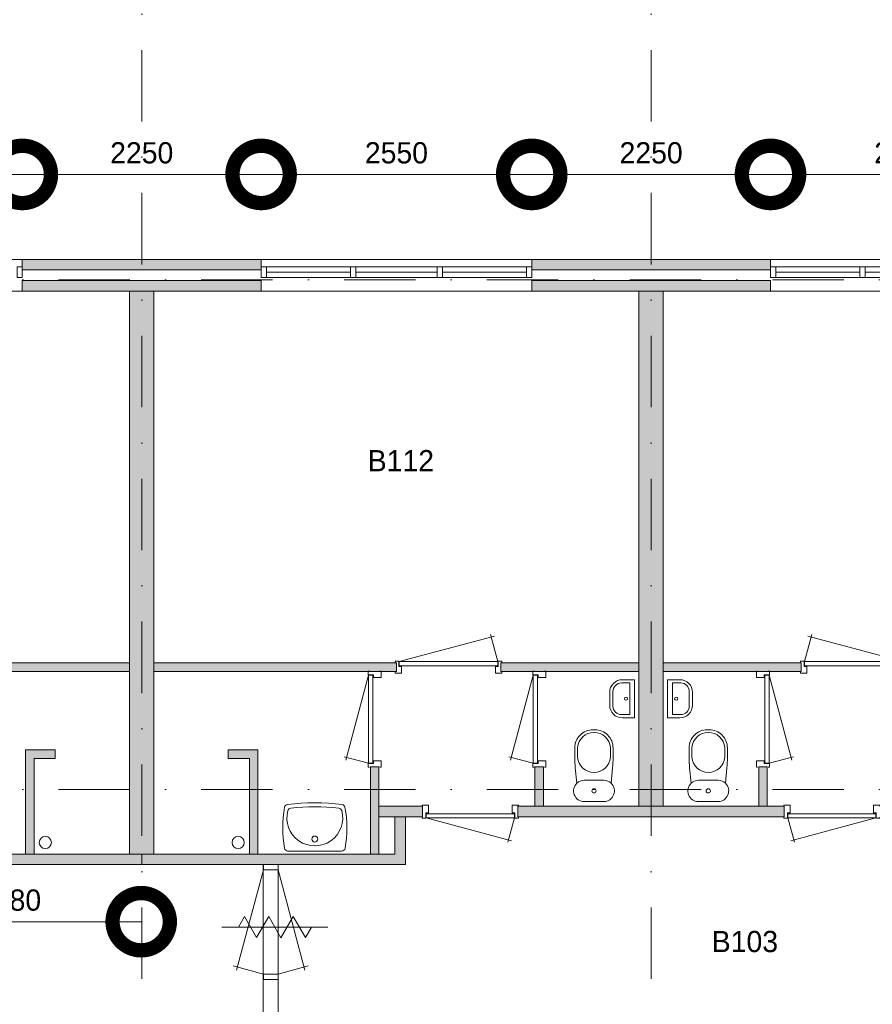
# Model space of a CAD drawing. Header units: millimetres. Extents: x -8493 to 75607, y -3060 to 56340.
# Tile 14 of 35: x 17500 to 25534, y 10669 to 19942. Entities that reach past the tile are written whole.
import ezdxf
from ezdxf.enums import TextEntityAlignment as Align

# ---------------------------------------------------------------- set-up
doc = ezdxf.new("R2010")
doc.units = ezdxf.units.MM
doc.header["$PDMODE"] = 3
doc.header["$PDSIZE"] = 1
doc.linetypes.add('DGN1', pattern=[504.6, 0, -504.6])
doc.linetypes.add('DGN4', pattern=[1345.6, 672.8, -336.4, 0, -336.4])
for name, color, linetype in [('12', 7, 'Continuous'), ('16', 7, 'Continuous'), ('17', 7, 'Continuous'), ('30', 7, 'Continuous'), ('31', 7, 'Continuous'), ('32', 7, 'Continuous'), ('33', 7, 'Continuous'), ('40', 7, 'Continuous'), ('48', 7, 'Continuous'), ('56', 7, 'Continuous'), ('58', 7, 'Continuous'), ('62', 7, 'Continuous')]:
    doc.layers.add(name, color=color, linetype=linetype)
doc.styles.add('dgn003', font='dgn003.shx')
doc.styles.get("Standard").update_dxf_attribs({"font": 'arial.ttf'})
doc.dimstyles.get("Standard").update_dxf_attribs({"dimtxt": 0.18, "dimasz": 0.18, "dimexe": 0.18, "dimexo": 0.0625, "dimgap": 0.09, "dimtad": 0, "dimtih": 1, "dimtoh": 1, "dimdec": 4, "dimzin": 0, "dimdsep": 46, "dimtxsty": 'Standard', "dimcen": 0.09, "dimadec": 0, "dimazin": 0, "dimtfac": 1, "dimtdec": 4, "dimtofl": 0, "dimtmove": 0, "dimatfit": 3, "dimfxl": 1, "dimtolj": 1, "dimtzin": 0, "dimarcsym": 0})

# ---------------------------------------------------------------- blocks, each defined once
blk = doc.blocks.new('930L0910')
at = {"layer": '33', "color": 1, "linetype": 'Continuous', "lineweight": 0}
for p, q in [((-968, 98), (-899.56, 353.44)), ((-38, 98), (-936.31, 338.7))]:
    blk.add_line(p, q, dxfattribs=at)
at = {"layer": '33', "color": 92, "linetype": 'Continuous', "lineweight": 13, "true_color": 0x00e100, "flags": 128}
for points in [[(-1006, 90), (-1006, 101), (-971, 101), (-971, 51), (-946, 51), (-946, -11), (-1006, -11), (-1006, 0)], [(0, 90), (0, 101), (-35, 101), (-35, 51), (-60, 51), (-60, -11), (0, -11), (0, 0)]]:
    blk.add_lwpolyline(points, dxfattribs=at)
at = {"layer": '33', "color": 2, "linetype": 'Continuous', "lineweight": 13, "true_color": 0xf0f000, "flags": 128}
blk.add_lwpolyline([(-968, 98), (-38, 98), (-38, 58), (-968, 58), (-968, 98)], dxfattribs=at)
blk = doc.blocks.new('CLOS0210')
at = {"layer": '40', "color": 7, "linetype": 'Continuous', "lineweight": 0}
for p, q in [((1.1, 670), (-0.8, 670)), ((-155, 527.8), (-155, 435.8)), ((155, 527.8), (155, 435.5)), ((92.5, 220), (-92.5, 220))]:
    blk.add_line(p, q, dxfattribs=at)
at = {"layer": '40', "color": 7, "linetype": 'Continuous', "lineweight": 0, "flags": 128}
for points in [[(175.7, 338.3), (162, 191.9), (162, 191.9, -0.674333), (92.5, 20), (92.5, 20), (-92.5, 20), (-92.5, 20, -0.674333), (-162, 191.9), (-162, 191.9), (-175.7, 338.3), (-175.7, 338.3, -0.023285), (-180, 431.3), (-180, 431.3), (-180, 525), (-180, 525, -0.414214), (-10, 695), (-10, 695), (10, 695), (10, 695, -0.414214), (180, 525), (180, 525), (180, 431.3), (180, 431.3, -0.023285), (175.7, 338.3)], [(-155, 527.8, -0.917521), (155, 527.8)], [(155, 436.6, -0.917514), (-155, 436.6)]]:
    blk.add_lwpolyline(points, format="xyb", dxfattribs=at)
at = {"layer": '40', "color": 7, "linetype": 'Continuous', "lineweight": 0}
blk.add_circle((0, 120), 20, dxfattribs=at)
for centre, start, end in [((-92.5, 120), 90, 134.02728), ((92.5, 120), 45.97272, 90)]:
    blk.add_arc(centre, 100, start, end, dxfattribs=at)
blk = doc.blocks.new('830R1031')
at = {"layer": '33', "color": 1, "linetype": 'Continuous', "lineweight": 0}
for p, q in [((108, 868), (322.82, 66.28)), ((108, 38), (336.87, 99.32))]:
    blk.add_line(p, q, dxfattribs=at)
at = {"layer": '33', "color": 92, "linetype": 'Continuous', "lineweight": 13, "true_color": 0x00e100, "flags": 128}
for points in [[(100, 906), (111, 906), (111, 871), (61, 871), (61, 846), (-11, 846), (-11, 906), (0, 906)], [(100, 0), (111, 0), (111, 35), (61, 35), (61, 60), (-11, 60), (-11, 0), (0, 0)]]:
    blk.add_lwpolyline(points, dxfattribs=at)
at = {"layer": '33', "color": 2, "linetype": 'Continuous', "lineweight": 13, "true_color": 0xf0f000, "flags": 128}
blk.add_lwpolyline([(108, 868), (108, 38), (68, 38), (68, 868), (108, 868)], dxfattribs=at)
blk = doc.blocks.new('FT0110')
at = {"layer": '40', "color": 7, "linetype": 'Continuous', "lineweight": 0}
for p, q in [((20, -180), (20, 180)), ((64.6, -148.9), (64.6, 148.9)), ((64.6, 148.9), (144, 148.9)), ((135.1, -180), (20, -180))]:
    blk.add_line(p, q, dxfattribs=at)
at = {"layer": '40', "color": 7, "linetype": 'Continuous', "lineweight": 0, "flags": 128}
for points in [[(20, 180), (135.1, 180)], [(224, 68.9), (224, -68.9)], [(255.1, 60), (255.1, -60)], [(144, -148.9), (64.6, -148.9)]]:
    blk.add_lwpolyline(points, dxfattribs=at)
for points in [[(255.1, -60, -0.414214), (135.1, -180)], [(224, -68.9, -0.414214), (144, -148.9)]]:
    blk.add_lwpolyline(points, format="xyb", dxfattribs=at)
at = {"layer": '40', "color": 7, "linetype": 'Continuous', "lineweight": 0}
blk.add_circle((101.1, 0.9), 15.1, dxfattribs=at)
for centre, radius in [((135.1, 60), 120), ((144, 68.9), 80)]:
    blk.add_arc(centre, radius, 0, 90, dxfattribs=at)
blk = doc.blocks.new('830R1032')
at = {"layer": '33', "color": 1, "linetype": 'Continuous', "lineweight": 0}
for p, q in [((38, -108), (99.32, -336.87)), ((868, -108), (66.28, -322.82))]:
    blk.add_line(p, q, dxfattribs=at)
at = {"layer": '33', "color": 92, "linetype": 'Continuous', "lineweight": 13, "true_color": 0x00e100, "flags": 128}
for points in [[(0, -100), (0, -111), (35, -111), (35, -61), (60, -61), (60, 11), (0, 11), (0, 0)], [(906, -100), (906, -111), (871, -111), (871, -61), (846, -61), (846, 11), (906, 11), (906, 0)]]:
    blk.add_lwpolyline(points, dxfattribs=at)
at = {"layer": '33', "color": 2, "linetype": 'Continuous', "lineweight": 13, "true_color": 0xf0f000, "flags": 128}
blk.add_lwpolyline([(868, -108), (38, -108), (38, -68), (868, -68), (868, -108)], dxfattribs=at)
blk = doc.blocks.new('830R1033')
at = {"layer": '33', "color": 1, "linetype": 'Continuous', "lineweight": 0}
for p, q in [((-108, 868), (-322.82, 66.28)), ((-108, 38), (-336.87, 99.32))]:
    blk.add_line(p, q, dxfattribs=at)
at = {"layer": '33', "color": 92, "linetype": 'Continuous', "lineweight": 13, "true_color": 0x00e100, "flags": 128}
for points in [[(-100, 906), (-111, 906), (-111, 871), (-61, 871), (-61, 846), (11, 846), (11, 906), (0, 906)], [(-100, 0), (-111, 0), (-111, 35), (-61, 35), (-61, 60), (11, 60), (11, 0), (0, 0)]]:
    blk.add_lwpolyline(points, dxfattribs=at)
at = {"layer": '33', "color": 2, "linetype": 'Continuous', "lineweight": 13, "true_color": 0xf0f000, "flags": 128}
blk.add_lwpolyline([(-108, 868), (-108, 38), (-68, 38), (-68, 868), (-108, 868)], dxfattribs=at)
blk = doc.blocks.new('930L0911')
at = {"layer": '33', "color": 1, "linetype": 'Continuous', "lineweight": 0}
for p, q in [((38, 98), (936.31, 338.7)), ((968, 98), (899.56, 353.44))]:
    blk.add_line(p, q, dxfattribs=at)
at = {"layer": '33', "color": 92, "linetype": 'Continuous', "lineweight": 13, "true_color": 0x00e100, "flags": 128}
for points in [[(0, 90), (0, 101), (35, 101), (35, 51), (60, 51), (60, -11), (0, -11), (0, 0)], [(1006, 90), (1006, 101), (971, 101), (971, 51), (946, 51), (946, -11), (1006, -11), (1006, 0)]]:
    blk.add_lwpolyline(points, dxfattribs=at)
at = {"layer": '33', "color": 2, "linetype": 'Continuous', "lineweight": 13, "true_color": 0xf0f000, "flags": 128}
blk.add_lwpolyline([(968, 98), (38, 98), (38, 58), (968, 58), (968, 98)], dxfattribs=at)
blk = doc.blocks.new('830R1034')
at = {"layer": '33', "color": 1, "linetype": 'Continuous', "lineweight": 0}
for p, q in [((-108, 868), (-322.82, 66.28)), ((-108, 38), (-336.87, 99.32))]:
    blk.add_line(p, q, dxfattribs=at)
at = {"layer": '33', "color": 92, "linetype": 'Continuous', "lineweight": 13, "true_color": 0x00e100, "flags": 128}
for points in [[(-100, 906), (-111, 906), (-111, 871), (-61, 871), (-61, 846), (11, 846), (11, 906), (0, 906)], [(-100, 0), (-111, 0), (-111, 35), (-61, 35), (-61, 60), (11, 60), (11, 0), (0, 0)]]:
    blk.add_lwpolyline(points, dxfattribs=at)
at = {"layer": '33', "color": 2, "linetype": 'Continuous', "lineweight": 13, "true_color": 0xf0f000, "flags": 128}
blk.add_lwpolyline([(-108, 868), (-108, 38), (-68, 38), (-68, 868), (-108, 868)], dxfattribs=at)
blk = doc.blocks.new('CLOS0211')
at = {"layer": '40', "color": 7, "linetype": 'Continuous', "lineweight": 0}
for p, q in [((-1.1, 670), (0.8, 670)), ((-155, 527.8), (-155, 435.5)), ((155, 527.8), (155, 435.8)), ((-92.5, 220), (92.5, 220))]:
    blk.add_line(p, q, dxfattribs=at)
at = {"layer": '40', "color": 7, "linetype": 'Continuous', "lineweight": 0, "flags": 128}
for points in [[(-175.7, 338.3), (-162, 191.9), (-162, 191.9, 0.674333), (-92.5, 20), (-92.5, 20), (92.5, 20), (92.5, 20, 0.674333), (162, 191.9), (162, 191.9), (175.7, 338.3), (175.7, 338.3, 0.023285), (180, 431.3), (180, 431.3), (180, 525), (180, 525, 0.414214), (10, 695), (10, 695), (-10, 695), (-10, 695, 0.414214), (-180, 525), (-180, 525), (-180, 431.3), (-180, 431.3, 0.023285), (-175.7, 338.3)], [(-162, 191.9, -0.194504), (-92.5, 220)], [(92.5, 220, -0.194504), (162, 191.9)]]:
    blk.add_lwpolyline(points, format="xyb", dxfattribs=at)
at = {"layer": '40', "color": 7, "linetype": 'Continuous', "lineweight": 0}
blk.add_circle((0, 120), 20, dxfattribs=at)
for centre, start, end in [((0, 514.4), 4.9259, 175.0741), ((0, 450), 184.92635, 355.07365)]:
    blk.add_arc(centre, 155.6, start, end, dxfattribs=at)
blk = doc.blocks.new('FT0111')
at = {"layer": '40', "color": 7, "linetype": 'Continuous', "lineweight": 0}
for p, q in [((-64.6, 148.9), (-144, 148.9)), ((-64.6, -148.9), (-64.6, 148.9)), ((-20, -180), (-20, 180)), ((-135.1, -180), (-20, -180))]:
    blk.add_line(p, q, dxfattribs=at)
at = {"layer": '40', "color": 7, "linetype": 'Continuous', "lineweight": 0, "flags": 128}
for points in [[(-255.1, 60, -0.414214), (-135.1, 180)], [(-224, 68.9, -0.414214), (-144, 148.9)]]:
    blk.add_lwpolyline(points, format="xyb", dxfattribs=at)
for points in [[(-20, 180), (-135.1, 180)], [(-255.1, 60), (-255.1, -60)], [(-224, 68.9), (-224, -68.9)], [(-144, -148.9), (-64.6, -148.9)]]:
    blk.add_lwpolyline(points, dxfattribs=at)
at = {"layer": '40', "color": 7, "linetype": 'Continuous', "lineweight": 0}
blk.add_circle((-101.1, 0.9), 15.1, dxfattribs=at)
for centre, radius in [((-135.1, -60), 120), ((-144, -68.9), 80)]:
    blk.add_arc(centre, radius, 180, 270, dxfattribs=at)
blk = doc.blocks.new('WT0111')
at = {"layer": '40', "color": 7, "linetype": 'Continuous', "lineweight": 0}
blk.add_line((-253.2, 20), (253.2, 20), dxfattribs=at)
at = {"layer": '40', "color": 7, "linetype": 'Continuous', "lineweight": 0, "flags": 128}
for points in [[(-256, 459, -0.059915), (256, 459)], [(-285.7, 47.3, -0.090801), (-284.5, 432.1)], [(-284.5, 432.1, -0.328769), (-256, 459)], [(254, 400.8, -1.30637), (-254, 400.8)], [(-254, 400.8, -0.309671), (-225.6, 425)], [(-225.6, 425, -0.052773), (225.6, 425)], [(225.6, 425, -0.309671), (254, 400.8)], [(256, 459, -0.328769), (284.5, 432.1)], [(284.5, 432.1, -0.090801), (285.7, 47.3)], [(-253.2, 20, -0.363957), (-285.7, 47.3)], [(285.7, 47.3, -0.363957), (253.2, 20)]]:
    blk.add_lwpolyline(points, format="xyb", dxfattribs=at)
at = {"layer": '40', "color": 7, "linetype": 'Continuous', "lineweight": 0}
blk.add_circle((0, 133.3), 28.1, dxfattribs=at)
blk = doc.blocks.new('830R1035')
at = {"layer": '33', "color": 1, "linetype": 'Continuous', "lineweight": 0}
for p, q in [((-868, -108), (-66.28, -322.82)), ((-38, -108), (-99.32, -336.87))]:
    blk.add_line(p, q, dxfattribs=at)
at = {"layer": '33', "color": 92, "linetype": 'Continuous', "lineweight": 13, "true_color": 0x00e100, "flags": 128}
for points in [[(-906, -100), (-906, -111), (-871, -111), (-871, -61), (-846, -61), (-846, 11), (-906, 11), (-906, 0)], [(0, -100), (0, -111), (-35, -111), (-35, -61), (-60, -61), (-60, 11), (0, 11), (0, 0)]]:
    blk.add_lwpolyline(points, dxfattribs=at)
at = {"layer": '33', "color": 2, "linetype": 'Continuous', "lineweight": 13, "true_color": 0xf0f000, "flags": 128}
blk.add_lwpolyline([(-868, -108), (-38, -108), (-38, -68), (-868, -68), (-868, -108)], dxfattribs=at)
blk = doc.blocks.new('_DotSmall')
at = {"color": 0, "linetype": 'ByBlock', "const_width": 0.5}
blk.add_lwpolyline([(-0.0625, 0, 1), (0.0625, 0, 1)], format="xyb", close=True, dxfattribs=at)
blk = doc.blocks.new('*D2919')
at = {"layer": '58', "color": 3, "linetype": 'Continuous', "lineweight": 0, "transparency": 16777216}
blk.add_line((24574.8, 18484.5), (27124.8, 18484.5), dxfattribs=at)
at = {"layer": 'Defpoints', "color": 0, "linetype": 'Continuous', "transparency": 16777216}
for p in [(27124.8, 18484.5), (24574.8, 17684.5), (27124.8, 17684.5)]:
    blk.add_point(p, dxfattribs=at)
at = {"layer": '58', "color": 3, "linetype": 'Continuous', "lineweight": 0, "transparency": 16777216, "xscale": 1080, "yscale": 1080, "zscale": 1080, "rotation": 180}
blk.add_blockref('_DotSmall', (24574.8, 18484.5), dxfattribs=at)
at = {"layer": '58', "color": 3, "linetype": 'Continuous', "lineweight": 0, "transparency": 16777216, "xscale": 1080, "yscale": 1080, "zscale": 1080}
blk.add_blockref('_DotSmall', (27124.8, 18484.5), dxfattribs=at)
at = {"layer": '58', "color": 3, "linetype": 'Continuous', "lineweight": 0, "transparency": 16777216, "insert": (25849.8, 18686.6), "char_height": 200, "attachment_point": 5, "style": 'dgn003'}
blk.add_mtext('\\A1;2550', dxfattribs=at)
blk = doc.blocks.new('*D2920')
at = {"layer": '58', "color": 3, "linetype": 'Continuous', "lineweight": 0, "transparency": 16777216}
blk.add_line((22324.8, 18484.5), (24574.8, 18484.5), dxfattribs=at)
at = {"layer": 'Defpoints', "color": 0, "linetype": 'Continuous', "transparency": 16777216}
for p in [(24574.8, 18484.5), (22324.8, 17684.5), (24574.8, 17684.5)]:
    blk.add_point(p, dxfattribs=at)
at = {"layer": '58', "color": 3, "linetype": 'Continuous', "lineweight": 0, "transparency": 16777216, "xscale": 1080, "yscale": 1080, "zscale": 1080, "rotation": 180}
blk.add_blockref('_DotSmall', (22324.8, 18484.5), dxfattribs=at)
at = {"layer": '58', "color": 3, "linetype": 'Continuous', "lineweight": 0, "transparency": 16777216, "xscale": 1080, "yscale": 1080, "zscale": 1080}
blk.add_blockref('_DotSmall', (24574.8, 18484.5), dxfattribs=at)
at = {"layer": '58', "color": 3, "linetype": 'Continuous', "lineweight": 0, "transparency": 16777216, "insert": (23449.8, 18686.6), "char_height": 200, "attachment_point": 5, "style": 'dgn003'}
blk.add_mtext('\\A1;2250', dxfattribs=at)
blk = doc.blocks.new('*D2921')
at = {"layer": '58', "color": 3, "linetype": 'Continuous', "lineweight": 0, "transparency": 16777216}
blk.add_line((22324.8, 18484.5), (19774.8, 18484.5), dxfattribs=at)
at = {"layer": 'Defpoints', "color": 0, "linetype": 'Continuous', "transparency": 16777216}
for p in [(19774.8, 18484.5), (19774.8, 17684.5), (22324.8, 17684.5)]:
    blk.add_point(p, dxfattribs=at)
at = {"layer": '58', "color": 3, "linetype": 'Continuous', "lineweight": 0, "transparency": 16777216, "xscale": 1080, "yscale": 1080, "zscale": 1080, "rotation": 180}
blk.add_blockref('_DotSmall', (19774.8, 18484.5), dxfattribs=at)
at = {"layer": '58', "color": 3, "linetype": 'Continuous', "lineweight": 0, "transparency": 16777216, "xscale": 1080, "yscale": 1080, "zscale": 1080}
blk.add_blockref('_DotSmall', (22324.8, 18484.5), dxfattribs=at)
at = {"layer": '58', "color": 3, "linetype": 'Continuous', "lineweight": 0, "transparency": 16777216, "insert": (21049.8, 18686.6), "char_height": 200, "attachment_point": 5, "style": 'dgn003'}
blk.add_mtext('\\A1;2550', dxfattribs=at)
blk = doc.blocks.new('*D2922')
at = {"layer": '58', "color": 3, "linetype": 'Continuous', "lineweight": 0, "transparency": 16777216}
blk.add_line((17524.8, 18484.5), (19774.8, 18484.5), dxfattribs=at)
at = {"layer": 'Defpoints', "color": 0, "linetype": 'Continuous', "transparency": 16777216}
for p in [(19774.8, 18484.5), (17524.8, 17684.5), (19774.8, 17684.5)]:
    blk.add_point(p, dxfattribs=at)
at = {"layer": '58', "color": 3, "linetype": 'Continuous', "lineweight": 0, "transparency": 16777216, "xscale": 1080, "yscale": 1080, "zscale": 1080, "rotation": 180}
blk.add_blockref('_DotSmall', (17524.8, 18484.5), dxfattribs=at)
at = {"layer": '58', "color": 3, "linetype": 'Continuous', "lineweight": 0, "transparency": 16777216, "xscale": 1080, "yscale": 1080, "zscale": 1080}
blk.add_blockref('_DotSmall', (19774.8, 18484.5), dxfattribs=at)
at = {"layer": '58', "color": 3, "linetype": 'Continuous', "lineweight": 0, "transparency": 16777216, "insert": (18649.8, 18686.6), "char_height": 200, "attachment_point": 5, "style": 'dgn003'}
blk.add_mtext('\\A1;2250', dxfattribs=at)
blk = doc.blocks.new('*D2923')
at = {"layer": '58', "color": 3, "linetype": 'Continuous', "lineweight": 0, "transparency": 16777216}
blk.add_line((14974.8, 18484.5), (17524.8, 18484.5), dxfattribs=at)
at = {"layer": 'Defpoints', "color": 0, "linetype": 'Continuous', "transparency": 16777216}
for p in [(17524.8, 18484.5), (14974.8, 17684.5), (17524.8, 17684.5)]:
    blk.add_point(p, dxfattribs=at)
at = {"layer": '58', "color": 3, "linetype": 'Continuous', "lineweight": 0, "transparency": 16777216, "xscale": 1080, "yscale": 1080, "zscale": 1080, "rotation": 180}
blk.add_blockref('_DotSmall', (14974.8, 18484.5), dxfattribs=at)
at = {"layer": '58', "color": 3, "linetype": 'Continuous', "lineweight": 0, "transparency": 16777216, "xscale": 1080, "yscale": 1080, "zscale": 1080}
blk.add_blockref('_DotSmall', (17524.8, 18484.5), dxfattribs=at)
at = {"layer": '58', "color": 3, "linetype": 'Continuous', "lineweight": 0, "transparency": 16777216, "insert": (16249.8, 18686.6), "char_height": 200, "attachment_point": 5, "style": 'dgn003'}
blk.add_mtext('\\A1;2550', dxfattribs=at)
blk = doc.blocks.new('*D2900')
at = {"layer": '58', "color": 3, "linetype": 'Continuous', "lineweight": 0, "transparency": 16777216}
blk.add_line((18644.8, 11447.5), (16164.8, 11447.5), dxfattribs=at)
at = {"layer": 'Defpoints', "color": 0, "linetype": 'Continuous', "transparency": 16777216}
for p in [(16164.8, 11784.4), (18644.8, 11784.4), (16164.8, 11447.5)]:
    blk.add_point(p, dxfattribs=at)
at = {"layer": '58', "color": 3, "linetype": 'Continuous', "lineweight": 0, "transparency": 16777216, "xscale": 1080, "yscale": 1080, "zscale": 1080, "rotation": 180}
blk.add_blockref('_DotSmall', (16164.8, 11447.5), dxfattribs=at)
at = {"layer": '58', "color": 3, "linetype": 'Continuous', "lineweight": 0, "transparency": 16777216, "xscale": 1080, "yscale": 1080, "zscale": 1080}
blk.add_blockref('_DotSmall', (18644.8, 11447.5), dxfattribs=at)
at = {"layer": '58', "color": 3, "linetype": 'Continuous', "lineweight": 0, "transparency": 16777216, "insert": (17404.8, 11649.6), "char_height": 200, "attachment_point": 5, "style": 'dgn003'}
blk.add_mtext('\\A1;2480', dxfattribs=at)
blk = doc.blocks.new('79B1039')
at = {"layer": '12', "color": 92, "linetype": 'Continuous', "lineweight": 0, "true_color": 0x00e100}
for p, q in [((-343.72, 0), (-285.98, 100.02)), ((-285.98, 100.02), (-171.88, -97.62)), ((-171.88, -97.62), (-57.68, 100.18)), ((-57.68, 100.18), (58, -100.18)), ((58, -100.18), (173.68, 100.18)), ((173.68, 100.18), (287.88, -97.62)), ((287.88, -97.62), (344.24, 0))]:
    blk.add_line(p, q, dxfattribs=at)
at = {"layer": '12', "color": 7, "linetype": 'Continuous', "lineweight": 0}
blk.add_line((500.48, 0), (-500.5, 0), dxfattribs=at)

msp = doc.modelspace()

# ---------------------------------------------------------------- hatches: boundary and pattern name
at = {"layer": '16'}
for color, points in [(7, [(17524.76, 17584.49), (19774.76, 17584.49), (19774.76, 17684.49), (17524.76, 17684.49)]), (7, [(22324.76, 17584.49), (24574.76, 17584.49), (24574.76, 17684.49), (22324.76, 17684.49)]), (9, [(17524.76, 17384.49), (19774.76, 17384.49), (19774.76, 17484.49), (17524.76, 17484.49)]), (9, [(22324.76, 17384.49), (24574.76, 17384.49), (24574.76, 17484.49), (22324.76, 17484.49)])]:
    msp.add_hatch(color=color, dxfattribs=at).paths.add_polyline_path(points)
at = {"layer": '62'}
for color, points in [(9, [(18534.76, 17384.49), (18764.76, 17384.49), (18764.76, 12084.49), (18534.76, 12084.49)]), (9, [(23564.76, 12534.49), (23334.76, 12534.49), (23334.76, 17384.49), (23564.76, 17384.49)]), (9, [(18534.76, 13804.49), (16249.76, 13804.49), (16249.76, 13884.49), (18534.76, 13884.49)]), (9, [(18764.76, 13804.49), (21049.76, 13804.49), (21049.76, 13884.49), (18764.76, 13884.49)]), (9, [(22034.76, 13804.49), (23334.76, 13804.49), (23334.76, 13884.49), (22034.76, 13884.49)]), (9, [(24864.76, 13804.49), (23564.76, 13804.49), (23564.76, 13884.49), (24864.76, 13884.49)]), (9, [(17834.76, 12984.49), (17834.76, 13064.49), (17554.76, 13064.49), (17554.76, 12084.49), (17634.76, 12084.49), (17634.76, 12984.49)]), (9, [(19464.76, 12984.49), (19464.76, 13064.49), (19744.76, 13064.49), (19744.76, 12084.49), (19664.76, 12084.49), (19664.76, 12984.49)]), (9, [(20804.76, 12904.49), (20884.76, 12904.49), (20884.76, 12084.49), (20804.76, 12084.49)]), (9, [(22354.76, 12904.49), (22434.76, 12904.49), (22434.76, 12534.49), (22354.76, 12534.49)]), (9, [(24544.76, 12904.49), (24464.76, 12904.49), (24464.76, 12534.49), (24544.76, 12534.49)]), (7, [(20884.76, 12534.49), (21294.76, 12534.49), (21294.76, 12434.49), (20884.76, 12434.49)]), (7, [(22194.76, 12534.49), (23449.76, 12534.49), (23449.76, 12434.49), (22194.76, 12434.49)]), (7, [(24704.76, 12534.49), (23449.76, 12534.49), (23449.76, 12434.49), (24704.76, 12434.49)]), (7, [(18649.76, 11984.49), (18649.76, 12084.49), (16264.76, 12084.49), (16264.76, 12434.49), (16164.76, 12434.49), (16164.76, 11984.49)]), (7, [(18649.76, 11984.49), (18649.76, 12084.49), (21034.76, 12084.49), (21034.76, 12434.49), (21134.76, 12434.49), (21134.76, 11984.49)])]:
    msp.add_hatch(color=color, dxfattribs=at).paths.add_polyline_path(points)

# ---------------------------------------------------------------- linework, layer by layer
at = {"layer": '16', "color": 92, "linetype": 'Continuous', "lineweight": 0, "true_color": 0x00e100, "flags": 128}
for points in [[(17524.76, 17584.49), (19774.76, 17584.49), (19774.76, 17684.49), (17524.76, 17684.49), (17524.76, 17584.49)], [(22324.76, 17584.49), (24574.76, 17584.49), (24574.76, 17684.49), (22324.76, 17684.49), (22324.76, 17584.49)], [(17524.76, 17384.49), (19774.76, 17384.49), (19774.76, 17484.49), (17524.76, 17484.49), (17524.76, 17384.49)], [(22324.76, 17384.49), (24574.76, 17384.49), (24574.76, 17484.49), (22324.76, 17484.49), (22324.76, 17384.49)], [(16249.76, 13804.49), (18534.76, 13804.49), (18534.76, 13884.49), (16249.76, 13884.49), (16249.76, 13804.49)], [(21049.76, 13804.49), (18764.76, 13804.49), (18764.76, 13884.49), (21049.76, 13884.49), (21049.76, 13804.49)], [(23334.76, 13804.49), (22034.76, 13804.49), (22034.76, 13884.49), (23334.76, 13884.49), (23334.76, 13804.49)], [(23564.76, 13804.49), (24864.76, 13804.49), (24864.76, 13884.49), (23564.76, 13884.49), (23564.76, 13804.49)], [(17634.76, 12084.49), (17634.76, 12984.49), (17834.76, 12984.49), (17834.76, 13064.49), (17554.76, 13064.49), (17554.76, 12084.49), (17634.76, 12084.49)], [(19664.76, 12084.49), (19664.76, 12984.49), (19464.76, 12984.49), (19464.76, 13064.49), (19744.76, 13064.49), (19744.76, 12084.49), (19664.76, 12084.49)], [(20804.76, 12084.49), (20884.76, 12084.49), (20884.76, 12904.49), (20804.76, 12904.49), (20804.76, 12084.49)], [(22354.76, 12534.49), (22434.76, 12534.49), (22434.76, 12904.49), (22354.76, 12904.49), (22354.76, 12534.49)], [(24544.76, 12534.49), (24464.76, 12534.49), (24464.76, 12904.49), (24544.76, 12904.49), (24544.76, 12534.49)], [(20884.76, 12434.49), (21294.76, 12434.49), (21294.76, 12534.49), (20884.76, 12534.49), (20884.76, 12434.49)], [(22194.76, 12434.49), (23449.76, 12434.49), (23449.76, 12534.49), (22194.76, 12534.49), (22194.76, 12434.49)], [(24704.76, 12434.49), (23449.76, 12434.49), (23449.76, 12534.49), (24704.76, 12534.49), (24704.76, 12434.49)], [(18649.76, 11984.49), (16164.76, 11984.49), (16164.76, 12434.49), (16264.76, 12434.49), (16264.76, 12084.49), (18649.76, 12084.49), (18649.76, 11984.49)], [(18649.76, 11984.49), (21134.76, 11984.49), (21134.76, 12434.49), (21034.76, 12434.49), (21034.76, 12084.49), (18649.76, 12084.49), (18649.76, 11984.49)]]:
    msp.add_lwpolyline(points, dxfattribs=at)
at = {"layer": '16', "color": 7, "linetype": 'Continuous', "lineweight": 0, "flags": 128}
for points in [[(17524.76, 17584.49), (19774.76, 17584.49), (19774.76, 17684.49), (17524.76, 17684.49), (17524.76, 17584.49)], [(22324.76, 17584.49), (24574.76, 17584.49), (24574.76, 17684.49), (22324.76, 17684.49), (22324.76, 17584.49)]]:
    msp.add_lwpolyline(points, dxfattribs=at)
at = {"layer": '16', "color": 9, "linetype": 'Continuous', "lineweight": 0, "flags": 128}
for points in [[(17524.76, 17384.49), (19774.76, 17384.49), (19774.76, 17484.49), (17524.76, 17484.49), (17524.76, 17384.49)], [(22324.76, 17384.49), (24574.76, 17384.49), (24574.76, 17484.49), (22324.76, 17484.49), (22324.76, 17384.49)]]:
    msp.add_lwpolyline(points, dxfattribs=at)
at = {"layer": '17', "color": 92, "linetype": 'Continuous', "lineweight": 0, "true_color": 0x00e100, "flags": 128}
for points in [[(18534.76, 12084.49), (18764.76, 12084.49), (18764.76, 17384.49), (18534.76, 17384.49), (18534.76, 12084.49)], [(23334.76, 12534.49), (23564.76, 12534.49), (23564.76, 17384.49), (23334.76, 17384.49), (23334.76, 12534.49)]]:
    msp.add_lwpolyline(points, dxfattribs=at)
at = {"layer": '30', "color": 3, "linetype": 'Continuous', "lineweight": 0}
for p, q in [((17524.76, 17684.49), (14974.76, 17684.49)), ((19774.76, 17684.49), (22324.76, 17684.49)), ((27124.76, 17684.49), (24574.76, 17684.49)), ((17524.76, 17384.49), (14974.76, 17384.49)), ((19774.76, 17384.49), (22324.76, 17384.49)), ((27124.76, 17384.49), (24574.76, 17384.49))]:
    msp.add_line(p, q, dxfattribs=at)
at = {"layer": '31', "color": 3, "linetype": 'Continuous', "lineweight": 0}
for p, q in [((19794.76, 10384.49), (19794.76, 11984.49)), ((19934.76, 10384.49), (19934.76, 11984.49))]:
    msp.add_line(p, q, dxfattribs=at)
at = {"layer": '32', "color": 3, "linetype": 'Continuous', "lineweight": 0}
for p, q in [((19824.76, 17614.49), (22324.76, 17614.49)), ((19824.76, 17514.49), (19824.76, 17614.49)), ((19824.76, 17564.49), (20616.43, 17564.49)), ((20666.43, 17564.49), (21433.1, 17564.49)), ((21483.1, 17564.49), (22274.76, 17564.49)), ((27074.76, 17614.49), (24574.76, 17614.49)), ((25416.42, 17564.49), (24624.76, 17564.49)), ((26233.09, 17564.49), (25466.42, 17564.49)), ((22274.76, 17514.49), (19824.76, 17514.49)), ((24624.76, 17514.49), (27074.76, 17514.49))]:
    msp.add_line(p, q, dxfattribs=at)
at = {"layer": '32', "color": 3, "linetype": 'Continuous', "lineweight": 0, "flags": 128}
for points in [[(17524.76, 17614.49), (17474.76, 17614.49), (17474.76, 17514.49), (17524.76, 17514.49), (17524.76, 17614.49)], [(19774.76, 17614.49), (19824.76, 17614.49), (19824.76, 17514.49), (19774.76, 17514.49), (19774.76, 17614.49)], [(20616.43, 17614.49), (20666.43, 17614.49), (20666.43, 17514.49), (20616.43, 17514.49), (20616.43, 17614.49)], [(21433.1, 17614.49), (21483.1, 17614.49), (21483.1, 17514.49), (21433.1, 17514.49), (21433.1, 17614.49)], [(22274.76, 17614.49), (22324.76, 17614.49), (22324.76, 17514.49), (22274.76, 17514.49), (22274.76, 17614.49)], [(24624.76, 17614.49), (24574.76, 17614.49), (24574.76, 17514.49), (24624.76, 17514.49), (24624.76, 17614.49)], [(25466.42, 17614.49), (25416.42, 17614.49), (25416.42, 17514.49), (25466.42, 17514.49), (25466.42, 17614.49)], [(19795.76, 11934.49), (19795.76, 11984.49), (19934.76, 11984.49), (19934.76, 11934.49), (19795.76, 11934.49)], [(19795.76, 10904.49), (19795.76, 10954.49), (19934.76, 10954.49), (19934.76, 10904.49), (19795.76, 10904.49)]]:
    msp.add_lwpolyline(points, dxfattribs=at)
at = {"layer": '33', "color": 1, "linetype": 'Continuous', "lineweight": 0}
for p, q in [((19795.76, 11934.49), (19542.83, 10990.55)), ((19934.76, 11934.49), (20187.69, 10990.55)), ((19795.76, 10954.49), (19512.43, 11030.41)), ((19934.76, 10954.49), (20218.09, 11030.41))]:
    msp.add_line(p, q, dxfattribs=at)
at = {"layer": '40', "color": 3, "linetype": 'Continuous', "lineweight": 0}
for centre in [(17741.52, 12193.09), (19558, 12193.09)]:
    msp.add_circle(centre, 57.46, dxfattribs=at)
at = {"layer": '56', "color": 3, "linetype": 'DGN4', "lineweight": 0}
for p, q in [((18649.76, 55989.76), (18649.76, 547.85)), ((23449.76, 55989.76), (23449.76, 547.85)), ((52180.43, 17492.77), (-3616.95, 17492.77)), ((52180.43, 12692.77), (-3616.95, 12692.77))]:
    msp.add_line(p, q, dxfattribs=at)
at = {"layer": '58', "color": 3, "linetype": 'DGN1', "lineweight": 0}
for p, q in [((17524.76, 17684.49), (17524.76, 18484.49)), ((19774.76, 17684.49), (19774.76, 18484.49)), ((22324.76, 17684.49), (22324.76, 18484.49)), ((24574.76, 17684.49), (24574.76, 18484.49))]:
    msp.add_line(p, q, dxfattribs=at)
at = {"layer": '62', "color": 9, "linetype": 'Continuous', "lineweight": 0, "flags": 128}
for points in [[(18534.76, 17384.49), (18764.76, 17384.49), (18764.76, 12084.49), (18534.76, 12084.49), (18534.76, 17384.49)], [(23564.76, 12534.49), (23334.76, 12534.49), (23334.76, 17384.49), (23564.76, 17384.49), (23564.76, 12534.49)], [(18534.76, 13804.49), (16249.76, 13804.49), (16249.76, 13884.49), (18534.76, 13884.49), (18534.76, 13804.49)], [(18764.76, 13804.49), (21049.76, 13804.49), (21049.76, 13884.49), (18764.76, 13884.49), (18764.76, 13804.49)], [(22034.76, 13804.49), (23334.76, 13804.49), (23334.76, 13884.49), (22034.76, 13884.49), (22034.76, 13804.49)], [(24864.76, 13804.49), (23564.76, 13804.49), (23564.76, 13884.49), (24864.76, 13884.49), (24864.76, 13804.49)], [(17834.76, 12984.49), (17834.76, 13064.49), (17554.76, 13064.49), (17554.76, 12084.49), (17634.76, 12084.49), (17634.76, 12984.49), (17834.76, 12984.49)], [(19464.76, 12984.49), (19464.76, 13064.49), (19744.76, 13064.49), (19744.76, 12084.49), (19664.76, 12084.49), (19664.76, 12984.49), (19464.76, 12984.49)], [(20804.76, 12904.49), (20884.76, 12904.49), (20884.76, 12084.49), (20804.76, 12084.49), (20804.76, 12904.49)], [(22354.76, 12904.49), (22434.76, 12904.49), (22434.76, 12534.49), (22354.76, 12534.49), (22354.76, 12904.49)], [(24544.76, 12904.49), (24464.76, 12904.49), (24464.76, 12534.49), (24544.76, 12534.49), (24544.76, 12904.49)]]:
    msp.add_lwpolyline(points, dxfattribs=at)
at = {"layer": '62', "color": 7, "linetype": 'Continuous', "lineweight": 0, "flags": 128}
for points in [[(20884.76, 12534.49), (21294.76, 12534.49), (21294.76, 12434.49), (20884.76, 12434.49), (20884.76, 12534.49)], [(22194.76, 12534.49), (23449.76, 12534.49), (23449.76, 12434.49), (22194.76, 12434.49), (22194.76, 12534.49)], [(24704.76, 12534.49), (23449.76, 12534.49), (23449.76, 12434.49), (24704.76, 12434.49), (24704.76, 12534.49)], [(18649.76, 11984.49), (18649.76, 12084.49), (16264.76, 12084.49), (16264.76, 12434.49), (16164.76, 12434.49), (16164.76, 11984.49), (18649.76, 11984.49)], [(18649.76, 11984.49), (18649.76, 12084.49), (21034.76, 12084.49), (21034.76, 12434.49), (21134.76, 12434.49), (21134.76, 11984.49), (18649.76, 11984.49)]]:
    msp.add_lwpolyline(points, dxfattribs=at)

# ---------------------------------------------------------------- block references
at = {"color": 7, "linetype": 'Continuous', "lineweight": 0}
for name, p in [('930L0911', (21036.53, 13798.52)), ('930L0910', (25862.99, 13798.52)), ('830R1033', (20894.94, 12901.41)), ('830R1034', (22446.36, 12901.4)), ('FT0111', (23314.33, 13546.53)), ('FT0110', (23585.19, 13546.53)), ('830R1031', (24453.16, 12901.4)), ('CLOS0211', (22911.25, 12559.39)), ('CLOS0210', (23988.27, 12559.39)), ('WT0111', (20280.62, 12092.35)), ('830R1035', (22199.47, 12532.59)), ('830R1032', (24700.05, 12532.59)), ('79B1039', (19903.92, 11396.39))]:
    msp.add_blockref(name, p, dxfattribs=at)

# ---------------------------------------------------------------- texts
at = {"layer": '48', "color": 7, "linetype": 'Continuous', "lineweight": 0, "style": 'dgn003'}
for s, p in [('B112', (21091.76, 15788.7)), ('B103', (24333.67, 11260.91))]:
    msp.add_text(s, height=200, dxfattribs=at).set_placement(p, align=Align.MIDDLE_CENTER)

# ---------------------------------------------------------------- dimensions: what is measured, and where the dimension line sits
at = {"layer": '58', "color": 3, "linetype": 'Continuous', "lineweight": 0}
for base, p1, p2, picture, middle in [((17524.76, 18484.49), (14974.76, 17684.49), (17524.76, 17684.49), '*D2923', (16249.76, 18686.6)), ((19774.76, 18484.49), (17524.76, 17684.49), (19774.76, 17684.49), '*D2922', (18649.76, 18686.6)), ((19774.76, 18484.49), (22324.76, 17684.49), (19774.76, 17684.49), '*D2921', (21049.76, 18686.6)), ((24574.76, 18484.49), (22324.76, 17684.49), (24574.76, 17684.49), '*D2920', (23449.76, 18686.6)), ((27124.76, 18484.49), (24574.76, 17684.49), (27124.76, 17684.49), '*D2919', (25849.76, 18686.6)), ((16164.76, 11447.45), (18644.76, 11784.36), (16164.76, 11784.36), '*D2900', (17404.76, 11649.56))]:
    dim = msp.add_linear_dim(base=base, p1=p1, p2=p2, dimstyle='Standard', override={"dimscale": 1, "dimtxt": 200, "dimasz": 1080, "dimexe": 0, "dimexo": 0, "dimgap": 100, "dimtad": 1, "dimjust": 0, "dimtih": 0, "dimtoh": 0, "dimdec": 0, "dimlfac": 1, "dimzin": 11, "dimdsep": 46, "dimlunit": 2, "dimpost": '<>', "dimtxsty": 'dgn003', "dimblk1": 'DotSmall', "dimblk2": 'DotSmall', "dimsah": 1, "dimcen": 0, "dimse1": 1, "dimse2": 1, "dimclrd": 3, "dimclre": 3, "dimclrt": 3, "dimtol": 0, "dimtix": 1, "dimtofl": 1, "dimatfit": 3, "dimfrac": 1, "dimtolj": 1, "dimlwd": 0, "dimlwe": 0}, dxfattribs=at)
    dim.commit()
    dim.dimension.update_dxf_attribs({"geometry": picture, "text_midpoint": middle})

doc.saveas('drawing.dxf')
